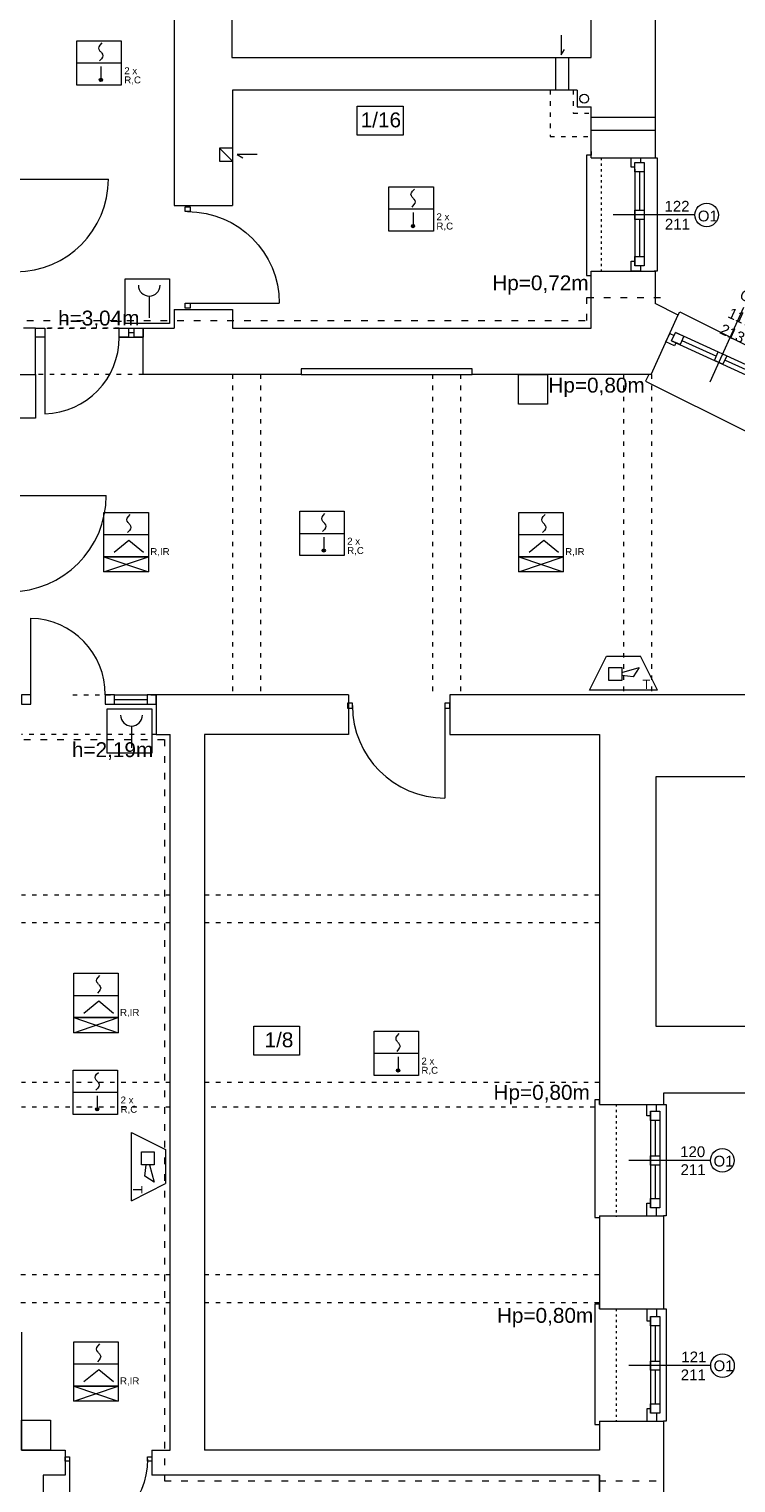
# Model space of a CAD drawing. Header units: centimetres. Extents: x 74437 to 92332, y -37016 to -3432.
# Tile 22 of 49: x 75724 to 76485, y -22624 to -21059. Entities that reach past the tile are written whole.
import ezdxf

# ---------------------------------------------------------------- set-up
doc = ezdxf.new("R2010")
doc.units = ezdxf.units.CM
doc.header["$LTSCALE"] = 0.02
doc.linetypes.add('ACAD_ISO03W100', pattern=[30, 12, -18])
doc.layers.get('0').update_dxf_attribs({"color": 8, "lineweight": 13})
for name, color, linetype, lineweight in [('Linia SSP', 7, 'Continuous', 35), ('LINIE PRZEKROJOWE', 8, 'Continuous', 13), ('OPISY', 8, 'Continuous', 13), ('stolarka', 8, 'Continuous', 13), ('STREFY POZ', 8, 'Continuous', 13), ('WIDOK', 8, 'Continuous', 13)]:
    doc.layers.add(name, color=color, linetype=linetype, lineweight=lineweight)
doc.styles.get("Standard").update_dxf_attribs({"font": 'arial.ttf', "height": 12})

# ---------------------------------------------------------------- blocks, each defined once
blk = doc.blocks.new('*U4')
at = {"layer": 'stolarka', "transparency": 33554684}
blk.add_lwpolyline([(5, 0), (5, 95)], dxfattribs=at)
for points in [[(0, 2.5), (0, -2.5), (5, -2.5), (5, 2.5)], [(100, -2.5), (105, -2.5), (105, 2.5), (100, 2.5)]]:
    blk.add_lwpolyline(points, close=True, dxfattribs=at)
blk.add_arc((5, 0), 95, 0, 90, dxfattribs=at)
blk = doc.blocks.new('*U3')
at = {"layer": 'stolarka', "transparency": 33554684}
blk.add_lwpolyline([(5, 0), (5, 95)], dxfattribs=at)
for points in [[(0, 2.5), (0, -2.5), (5, -2.5), (5, 2.5)], [(100, -2.5), (105, -2.5), (105, 2.5), (100, 2.5)]]:
    blk.add_lwpolyline(points, close=True, dxfattribs=at)
blk.add_arc((5, 0), 95, 0, 90, dxfattribs=at)

msp = doc.modelspace()

# ---------------------------------------------------------------- hatches: boundary and pattern name
at = {"layer": 'Linia SSP', "lineweight": 5}
for points in [[(75803, -21114.1, 1), (75799.5, -21114.1, 1)], [(76139.2, -21271.4, 1), (76135.7, -21271.4, 1)], [(76043, -21620.6, 1), (76039.5, -21620.6, 1)], [(76123, -22180.2, 1), (76119.5, -22180.2, 1)], [(75799.1, -22222.1, 1), (75795.6, -22222.1, 1)]]:
    msp.add_hatch(color=256, dxfattribs=at).paths.add_polyline_path(points)

# ---------------------------------------------------------------- linework, layer by layer
for points in [[(76296.8, -21065.8), (76296.8, -21087.1), (76300.5, -21081.2)], [(75969.4, -21194.4), (75948.1, -21194.4), (75954, -21198.1)], [(76329.1, -21191.1), (76329.1, -21195), (76324.1, -21195), (76324.1, -21313.1), (76324.1, -21324.5), (76329.1, -21324.5)], [(76397.1, -21198.1), (76400.1, -21198.1), (76400.1, -21320.1), (76397.1, -21320.1)], [(76422.9, -21366.9), (76424.7, -21363.7), (76531.2, -21417.1), (76529.9, -21419.8)], [(75731, -21381.1), (75741, -21381.1), (75741, -21391.1), (75731, -21391.1), (75731, -21381.1)], [(75741, -21391.1), (75741, -21473.5)], [(75821, -21381.1), (75847, -21381.1)], [(75821, -21381.1), (75831, -21381.1), (75831, -21391.1), (75821, -21391.1), (75821, -21381.1)], [(75821, -21391.1), (75847, -21391.1)], [(75831, -21386.1), (75837, -21386.1)], [(75837, -21381.1), (75847, -21381.1), (75847, -21391.1), (75837, -21391.1), (75837, -21381.1)], [(76391.4, -21431.1), (76387.8, -21438.2), (76496.6, -21492.5), (76496.6, -21492.5), (76498.4, -21489)], [(76338, -22216.8), (76338, -22211.8), (76333, -22211.8), (76333, -22338.4), (76333, -22338.5), (76338, -22338.5)], [(76407, -22216.8), (76410, -22216.8), (76410, -22336.7), (76407, -22336.7)], [(76338, -22436.8), (76338, -22431.8), (76333, -22431.8), (76333, -22558.4), (76333, -22561.4), (76338, -22561.4)], [(76407, -22436.8), (76410, -22436.8), (76410, -22557.9), (76407, -22557.9)]]:
    msp.add_lwpolyline(points)
for points in [[(75713, -21431.1), (75731, -21431.1), (75731, -21478.1), (75713, -21478.1)], [(76250.9, -21431.1), (76282, -21431.1), (76282, -21463), (76250.9, -21463)], [(75716, -22556.8), (75747.1, -22556.8), (75747.1, -22588.8), (75716, -22588.8)]]:
    msp.add_lwpolyline(points, close=True)
msp.add_arc((75738.9, -21391.4), 82.1, 271.4717, 0.2211)
at = {"layer": 'Linia SSP', "linetype": 'Continuous', "lineweight": 5}
for p, q in [((75799.1, -21079.9), (75799.5, -21078.3)), ((75799.5, -21078.3), (75800.6, -21076.5)), ((75800.6, -21076.5), (75802.6, -21074.3)), ((75799.5, -21081.5), (75799.1, -21079.9)), ((75800.3, -21082.8), (75799.5, -21081.5)), ((75801.9, -21091.4), (75799.9, -21093.6)), ((75800.6, -21083.3), (75800.3, -21082.8)), ((75801.2, -21084), (75800.6, -21083.3)), ((75801.2, -21084), (75801.9, -21084.6)), ((75801.9, -21084.6), (75802.2, -21085.1)), ((75803, -21089.6), (75801.9, -21091.4)), ((75802.2, -21085.1), (75803, -21086.4)), ((75803, -21086.4), (75803.4, -21088)), ((75803.4, -21088), (75803, -21089.6)), ((76135.6, -21235.5), (76136.8, -21233.7)), ((76136.8, -21233.7), (76138.8, -21231.5)), ((76135.2, -21237.1), (76135.6, -21235.5)), ((76135.6, -21238.7), (76135.2, -21237.1)), ((76136.5, -21240.1), (76135.6, -21238.7)), ((76138, -21248.7), (76136.1, -21250.9)), ((76136.8, -21240.5), (76136.5, -21240.1)), ((76137.4, -21241.2), (76136.8, -21240.5)), ((76137.4, -21241.2), (76138, -21241.9)), ((76138, -21241.9), (76138.3, -21242.4)), ((76139.2, -21246.9), (76138, -21248.7)), ((76138.3, -21242.4), (76139.2, -21243.7)), ((76139.2, -21243.7), (76139.6, -21245.3)), ((76139.6, -21245.3), (76139.2, -21246.9)), ((75829.3, -21587.5), (75829.7, -21585.9)), ((75829.7, -21589.1), (75829.3, -21587.5)), ((75829.7, -21585.9), (75830.9, -21584.1)), ((75830.6, -21590.4), (75829.7, -21589.1)), ((75830.9, -21590.9), (75830.6, -21590.4)), ((75830.9, -21584.1), (75832.8, -21581.9)), ((75831.5, -21591.6), (75830.9, -21590.9)), ((75831.5, -21591.6), (75832.1, -21592.3)), ((75832.1, -21592.3), (75832.4, -21592.7)), ((75832.4, -21592.7), (75833.3, -21594.1)), ((75833.3, -21594.1), (75833.7, -21595.7)), ((76039.1, -21586.3), (76039.5, -21584.7)), ((76039.5, -21587.9), (76039.1, -21586.3)), ((76039.5, -21584.7), (76040.6, -21583)), ((76040.3, -21589.3), (76039.5, -21587.9)), ((76040.6, -21589.7), (76040.3, -21589.3)), ((76040.6, -21583), (76042.6, -21580.8)), ((76041.3, -21590.4), (76040.6, -21589.7)), ((76041.3, -21590.4), (76041.9, -21591.1)), ((76041.9, -21591.1), (76042.2, -21591.6)), ((76042.2, -21591.6), (76043, -21592.9)), ((76043, -21592.9), (76043.4, -21594.5)), ((76043.4, -21594.5), (76043, -21596.1)), ((76276, -21587.5), (76276.4, -21585.9)), ((76276.4, -21589.1), (76276, -21587.5)), ((76276.4, -21585.9), (76277.6, -21584.1)), ((76277.3, -21590.5), (76276.4, -21589.1)), ((76277.6, -21590.9), (76277.3, -21590.5)), ((76277.6, -21584.1), (76279.5, -21581.9)), ((76278.2, -21591.6), (76277.6, -21590.9)), ((76278.2, -21591.6), (76278.8, -21592.3)), ((76278.8, -21592.3), (76279.1, -21592.8)), ((76279.1, -21592.8), (76280, -21594.1)), ((76280, -21594.1), (76280.4, -21595.7)), ((75832.1, -21599.1), (75830.1, -21601.2)), ((75833.3, -21597.3), (75832.1, -21599.1)), ((75833.7, -21595.7), (75833.3, -21597.3)), ((76041.9, -21597.9), (76039.9, -21600.1)), ((76043, -21596.1), (76041.9, -21597.9)), ((76278.8, -21599.1), (76276.9, -21601.3)), ((76280, -21597.3), (76278.8, -21599.1)), ((76280.4, -21595.7), (76280, -21597.3)), ((75797.1, -22081.9), (75798.3, -22080.1)), ((75798.3, -22080.1), (75800.3, -22077.9)), ((75796.7, -22083.5), (75797.1, -22081.9)), ((75797.1, -22085.1), (75796.7, -22083.5)), ((75798, -22086.4), (75797.1, -22085.1)), ((75799.6, -22095), (75797.6, -22097.2)), ((75798.3, -22086.9), (75798, -22086.4)), ((75798.9, -22087.6), (75798.3, -22086.9)), ((75798.9, -22087.6), (75799.6, -22088.2)), ((75799.6, -22088.2), (75799.9, -22088.7)), ((75800.7, -22093.2), (75799.6, -22095)), ((75799.9, -22088.7), (75800.7, -22090)), ((75800.7, -22090), (75801.1, -22091.6)), ((75801.1, -22091.6), (75800.7, -22093.2)), ((76119.4, -22144.3), (76120.6, -22142.5)), ((76120.6, -22142.5), (76122.6, -22140.3)), ((76119.1, -22145.9), (76119.4, -22144.3)), ((76119.4, -22147.5), (76119.1, -22145.9)), ((76120.3, -22148.8), (76119.4, -22147.5)), ((76121.9, -22157.5), (76119.9, -22159.7)), ((76120.6, -22149.3), (76120.3, -22148.8)), ((76121.2, -22150), (76120.6, -22149.3)), ((76121.2, -22150), (76121.9, -22150.7)), ((76121.9, -22150.7), (76122.2, -22151.1)), ((76123, -22155.7), (76121.9, -22157.5)), ((76122.2, -22151.1), (76123, -22152.5)), ((76123, -22152.5), (76123.4, -22154.1)), ((76123.4, -22154.1), (76123, -22155.7)), ((75795.1, -22187.8), (75795.5, -22186.2)), ((75795.5, -22189.4), (75795.1, -22187.8)), ((75795.5, -22186.2), (75796.7, -22184.4)), ((75796.4, -22190.8), (75795.5, -22189.4)), ((75796.7, -22184.4), (75798.6, -22182.3)), ((75797.9, -22199.4), (75796, -22201.6)), ((75796.7, -22191.2), (75796.4, -22190.8)), ((75797.3, -22191.9), (75796.7, -22191.2)), ((75797.3, -22191.9), (75797.9, -22192.6)), ((75797.9, -22192.6), (75798.2, -22193.1)), ((75799.1, -22197.6), (75797.9, -22199.4)), ((75798.2, -22193.1), (75799.1, -22194.4)), ((75799.1, -22194.4), (75799.5, -22196)), ((75799.5, -22196), (75799.1, -22197.6)), ((75796.7, -22480.1), (75797.1, -22478.5)), ((75797.1, -22481.7), (75796.7, -22480.1)), ((75797.1, -22478.5), (75798.3, -22476.7)), ((75798, -22483.1), (75797.1, -22481.7)), ((75798.3, -22483.5), (75798, -22483.1)), ((75798.3, -22476.7), (75800.3, -22474.5)), ((75798.9, -22484.2), (75798.3, -22483.5)), ((75798.9, -22484.2), (75799.6, -22484.9)), ((75799.6, -22484.9), (75799.9, -22485.4)), ((75799.9, -22485.4), (75800.7, -22486.7)), ((75800.7, -22486.7), (75801.1, -22488.3)), ((75799.6, -22491.7), (75797.6, -22493.9)), ((75800.7, -22489.9), (75799.6, -22491.7)), ((75801.1, -22488.3), (75800.7, -22489.9))]:
    msp.add_line(p, q, dxfattribs=at)
at = {"layer": 'Linia SSP', "lineweight": 5}
for p, q in [((75775.4, -21095.8), (75823.1, -21095.8)), ((75801.3, -21099.6), (75801.3, -21114.1)), ((76111.5, -21253), (76159.3, -21253)), ((76137.4, -21256.9), (76137.4, -21271.4)), ((75853.4, -21346.8), (75853.4, -21370.2)), ((75804.6, -21603.5), (75852.4, -21603.5)), ((75831.5, -21609.8), (75815.6, -21622.9)), ((75847.3, -21622.9), (75831.5, -21609.8)), ((76015.4, -21602.3), (76063.1, -21602.3)), ((76041.3, -21606.1), (76041.3, -21620.6)), ((76251.4, -21603.5), (76299.1, -21603.5)), ((76278.2, -21609.8), (76262.4, -21622.9)), ((76294.1, -21622.9), (76278.2, -21609.8)), ((75804.6, -21643.7), (75852.4, -21627.4)), ((75804.6, -21627.4), (75852.4, -21643.7)), ((76251.4, -21643.7), (76299.1, -21627.4)), ((76251.4, -21627.4), (76299.1, -21643.7)), ((76327.3, -21771.1), (76345.6, -21734.3)), ((76345.6, -21734.3), (76382.4, -21734.3)), ((76400.7, -21771.1), (76382.4, -21734.3)), ((76348.3, -21746.6), (76362.1, -21746.6)), ((76348.3, -21760.4), (76348.3, -21746.6)), ((76362.1, -21751.8), (76380.9, -21746.6)), ((76362.1, -21746.6), (76362.1, -21760.4)), ((76380.9, -21746.6), (76374.4, -21756.5)), ((76362.1, -21760.4), (76348.3, -21760.4)), ((76374.4, -21756.5), (76362.1, -21755.2)), ((76400.7, -21771.1), (76327.3, -21771.1)), ((75834.3, -21809.5), (75834.3, -21832.9)), ((75772.1, -22099.5), (75819.9, -22099.5)), ((75799, -22105.8), (75783.1, -22118.9)), ((75814.8, -22118.9), (75799, -22105.8)), ((75772.1, -22139.6), (75819.9, -22123.3)), ((75772.1, -22123.3), (75819.9, -22139.6)), ((76095.4, -22161.8), (76143.1, -22161.8)), ((76121.3, -22165.7), (76121.3, -22180.2)), ((75771.4, -22203.8), (75819.2, -22203.8)), ((75797.3, -22207.6), (75797.3, -22222.1)), ((75834.3, -22320.5), (75834.3, -22247)), ((75834.3, -22247), (75871, -22265.4)), ((75844.9, -22268), (75858.7, -22268)), ((75844.9, -22281.8), (75844.9, -22268)), ((75858.7, -22268), (75858.7, -22281.8)), ((75871, -22265.4), (75871, -22302.1)), ((75858.7, -22281.8), (75844.9, -22281.8)), ((75848.8, -22294.2), (75850.1, -22281.8)), ((75853.6, -22281.8), (75858.7, -22300.6)), ((75858.7, -22300.6), (75848.8, -22294.2)), ((75834.3, -22320.5), (75871, -22302.1)), ((75772.1, -22496.1), (75819.9, -22496.1)), ((75799, -22502.5), (75783.1, -22515.5)), ((75814.8, -22515.5), (75799, -22502.5)), ((75772.1, -22536.3), (75819.9, -22520)), ((75772.1, -22520), (75819.9, -22536.3))]:
    msp.add_line(p, q, dxfattribs=at)
for points in [[(75775.4, -21071.9), (75823.1, -21071.9), (75823.1, -21119.7), (75775.4, -21119.7)], [(76111.5, -21229.2), (76159.3, -21229.2), (76159.3, -21276.9), (76111.5, -21276.9)], [(75827.3, -21328.3), (75875.1, -21328.3), (75875.1, -21376.1), (75827.3, -21376.1)], [(75804.6, -21579.6), (75852.4, -21579.6), (75852.4, -21627.4), (75804.6, -21627.4)], [(76015.4, -21578.4), (76063.1, -21578.4), (76063.1, -21626.1), (76015.4, -21626.1)], [(76251.4, -21579.6), (76299.1, -21579.6), (76299.1, -21627.4), (76251.4, -21627.4)], [(75804.6, -21643.7), (75804.6, -21627.4), (75852.4, -21627.4), (75852.4, -21643.7)], [(76251.4, -21643.7), (76251.4, -21627.4), (76299.1, -21627.4), (76299.1, -21643.7)], [(75808.2, -21791), (75856, -21791), (75856, -21838.8), (75808.2, -21838.8)], [(75772.1, -22075.6), (75819.9, -22075.6), (75819.9, -22123.3), (75772.1, -22123.3)], [(75772.1, -22139.6), (75772.1, -22123.3), (75819.9, -22123.3), (75819.9, -22139.6)], [(76095.4, -22138), (76143.1, -22138), (76143.1, -22185.7), (76095.4, -22185.7)], [(75771.4, -22179.9), (75819.2, -22179.9), (75819.2, -22227.6), (75771.4, -22227.6)], [(75772.1, -22472.2), (75819.9, -22472.2), (75819.9, -22520), (75772.1, -22520)], [(75772.1, -22536.3), (75772.1, -22520), (75819.9, -22520), (75819.9, -22536.3)]]:
    msp.add_lwpolyline(points, close=True, dxfattribs=at)
for centre in [(75801.3, -21114.1), (76137.4, -21271.4), (76041.3, -21620.6), (76121.3, -22180.2), (75797.3, -22222.1)]:
    msp.add_circle(centre, 1.75, dxfattribs=at)
for centre in [(75853.4, -21335.1), (75834.3, -21797.8)]:
    msp.add_arc(centre, 11.7, 180, 0, dxfattribs=at)
at = {"layer": 'LINIE PRZEKROJOWE'}
for points in [[(75880.1, -20710.1), (75880.1, -21249.1), (75943.1, -21249.1)], [(75942.1, -20923.1), (75942.2, -21090.1), (76329.1, -21090.1), (76329.1, -21007.7)], [(76398.1, -21007.7), (76398.1, -21198.1)], [(76290.9, -21090.1), (76290.9, -21125.1)], [(76304.9, -21090.1), (76304.9, -21125.1)], [(76314.1, -21125.1), (75943.1, -21125.1), (75943.1, -21249.1)], [(76314.1, -21125.1), (76314.1, -21125.1), (76314.1, -21143.1), (76329.1, -21143.1)], [(76329.1, -21198.1), (76329.1, -21143.1)], [(76329.1, -21154.3), (76398.1, -21154.3)], [(76329.1, -21168.3), (76398.1, -21168.3)], [(75943.1, -21187.5), (75929.1, -21187.5), (75929.1, -21201.5), (75943.1, -21201.5)], [(75929.1, -21187.5), (75943.1, -21201.5)], [(76329.1, -21198.1), (76398.1, -21198.1)], [(75943.1, -21361.1), (75943.1, -21361.1), (75943.1, -21381.1), (76329.1, -21381.1), (76329.1, -21320.1), (76398.1, -21320.1)], [(76398.1, -21320.1), (76398.1, -21354.8)], [(76422.8, -21367.2), (76398.1, -21354.8)], [(75880.1, -21361.1), (75943.1, -21361.1)], [(75880.1, -21361.1), (75880.1, -21381.1)], [(76393.9, -21431.1), (76422.9, -21366.9)], [(75716, -21431.1), (75731, -21431.1), (75731, -21381.1)], [(75731, -21431.1), (75731, -21381.1), (75718, -21381.1)], [(75847, -21431.1), (75847, -21381.1), (75880.1, -21381.1)], [(76394, -21431.1), (76201, -21431.1), (76201, -21425.1), (76121, -21425.1), (76121, -21425.1), (76084, -21425.1), (76084, -21425.1), (76017, -21425.1), (76017, -21431.1), (75847, -21431.1), (75847, -21431.1)], [(76067.9, -21776.1), (75861, -21776.1), (75861, -21818.8)], [(76067.9, -21776.1), (76067.9, -21818.8)], [(76779, -21776.1), (76176.9, -21776.1), (76176.9, -21818.8)], [(75861, -21818.8), (75876, -21818.8)], [(75876, -22588.8), (75876, -21818.8)], [(76067.9, -21818.8), (75913, -21818.8), (75913, -22588.8)], [(76176.9, -21818.8), (76338, -21818.8), (76338, -22216.8)], [(76338, -21818.8), (76338, -22216.8), (76407, -22216.8)], [(76520, -22132.9), (76399, -22132.9), (76399, -21863.9)], [(76399, -21863.9), (76779, -21863.9)], [(76520, -22204.8), (76407, -22204.8)], [(76407, -22204.8), (76407, -22216.8)], [(76338, -22336.8), (76338, -22436.8)], [(76338, -22336.8), (76338, -22436.8)], [(76338, -22336.8), (76407, -22336.8)], [(76338, -22336.8), (76338, -22436.8), (76407, -22436.8)], [(76407, -22336.8), (76407, -22436.8)], [(75716, -22461.8), (75716, -22588.8), (75763, -22588.8), (75763, -22615.8)], [(76338, -22557.8), (76338, -22588.8), (75913, -22588.8)], [(76338, -22557.8), (76338, -22588.8)], [(76338, -22557.8), (76407, -22557.8)], [(76407, -22557.8), (76407, -22656.8)], [(75856, -22588.8), (75856, -22615.8)], [(75856, -22588.8), (75876, -22588.8)], [(75763, -22615.8), (75739, -22615.8), (75739, -23022.8), (75958, -23022.8)], [(76338, -22656.8), (76338, -22615.8), (75856, -22615.8)], [(76338, -22615.8), (76338, -22656.8), (76407, -22656.8)]]:
    msp.add_lwpolyline(points, dxfattribs=at)
msp.add_circle((76321.7, -21134.3), 4.77, dxfattribs=at)
at = {"layer": 'OPISY'}
for points in [[(76077.4, -21142.4), (76126.6, -21142.4), (76126.6, -21173.7), (76077.4, -21173.7)], [(75966.1, -22132.5), (76015.3, -22132.5), (76015.3, -22163.8), (75966.1, -22163.8)]]:
    msp.add_lwpolyline(points, close=True, dxfattribs=at)
for points in [[(76440.8, -21259.4), (76352.7, -21259.4)], [(76493.3, -21359.1), (76456.8, -21439.3)], [(76457.7, -22277.1), (76369.6, -22277.1)], [(76457.9, -22498), (76369.8, -22498)]]:
    msp.add_lwpolyline(points, dxfattribs=at)
for centre in [(76453.5, -21259.4), (76470.4, -22277.1), (76470.6, -22498)]:
    msp.add_circle(centre, 12.7, dxfattribs=at)
at = {"layer": 'stolarka'}
for points in [[(76376.1, -21208.1), (76372.4, -21208.1), (76372.4, -21198.1), (76382.4, -21198.1), (76382.4, -21203.1)], [(76386.1, -21203.1), (76386.1, -21307.1)], [(76376.1, -21210.1), (76376.1, -21314.1)], [(76381.1, -21213.1), (76381.1, -21254.4)], [(76381.1, -21264.4), (76381.1, -21304.1)], [(76382.4, -21314.1), (76382.4, -21320.1), (76372.4, -21320.1), (76372.4, -21309.1), (76376.1, -21309.1)], [(76420.3, -21397), (76418.8, -21400.3), (76409.7, -21396.1), (76413.8, -21387), (76418.4, -21389.1)], [(76419.7, -21385.7), (76517, -21430.1)], [(76415.8, -21394.9), (76513.1, -21439.3)], [(76426.9, -21394.5), (76464.2, -21411.5)], [(76473.3, -21415.7), (76506.1, -21430.6)], [(75726, -21776), (75726, -21693.6)], [(75716, -21786), (75726, -21786), (75726, -21776), (75716, -21776), (75716, -21786)], [(75806, -21786), (75816, -21786), (75816, -21776), (75806, -21776), (75806, -21786)], [(75816, -21776.1), (75851, -21776.1)], [(75816, -21781.1), (75851, -21781.1)], [(75851, -21786), (75861, -21786), (75861, -21776), (75851, -21776), (75851, -21786)], [(75851, -21786), (75861, -21786), (75861, -21776), (75851, -21776), (75851, -21786)], [(75816, -21786.1), (75851, -21786.1)], [(76393, -22229.1), (76389.3, -22229.1), (76389.3, -22216.8), (76399.3, -22216.8), (76399.3, -22224.1)], [(76393, -22224.1), (76393, -22328.1)], [(76398, -22234.1), (76398, -22272.1)], [(76403, -22224.1), (76403, -22328.1)], [(76398, -22282.1), (76398, -22318.1)], [(76389.3, -22336.8), (76389.3, -22323.1), (76393, -22323.1)], [(76399.3, -22328.1), (76399.3, -22336.8)], [(76393.2, -22450), (76389.5, -22450), (76389.5, -22436.8), (76399.5, -22436.8), (76399.5, -22445)], [(76393.2, -22445), (76393.2, -22549)], [(76398.2, -22455), (76398.2, -22493)], [(76403.2, -22445), (76403.2, -22549)], [(76398.2, -22503), (76398.2, -22539)], [(76389.5, -22557.8), (76389.5, -22544), (76393.2, -22544)], [(76399.5, -22549), (76399.5, -22557.8)]]:
    msp.add_lwpolyline(points, dxfattribs=at)
for points in [[(76386.1, -21203.1), (76386.1, -21213.1), (76376.1, -21213.1), (76376.1, -21203.1)], [(76386.1, -21254.4), (76386.1, -21264.4), (76376.1, -21264.4), (76376.1, -21254.4)], [(76386.1, -21304.1), (76386.1, -21314.1), (76376.1, -21314.1), (76376.1, -21304.1)], [(76419.9, -21385.8), (76429, -21389.9), (76424.9, -21399), (76415.8, -21394.9)], [(76466.1, -21406.8), (76475.2, -21411), (76471, -21420.1), (76461.9, -21415.9)], [(76403, -22224.1), (76403, -22234.1), (76393, -22234.1), (76393, -22224.1)], [(76403, -22272.1), (76403, -22282.1), (76393, -22282.1), (76393, -22272.1)], [(76403, -22318.1), (76403, -22328.1), (76393, -22328.1), (76393, -22318.1)], [(76403.2, -22445), (76403.2, -22455), (76393.2, -22455), (76393.2, -22445)], [(76403.2, -22493), (76403.2, -22503), (76393.2, -22503), (76393.2, -22493)], [(76403.2, -22539), (76403.2, -22549), (76393.2, -22549), (76393.2, -22539)]]:
    msp.add_lwpolyline(points, close=True, dxfattribs=at)
msp.add_arc((75723.9, -21775.7), 82.1, 359.7789, 88.5283, dxfattribs=at)
at = {"layer": 'STREFY POZ', "linetype": 'ACAD_ISO03W100', "ltscale": 30}
for points in [[(74975, -21362.2), (75415.4, -21362.2), (75415.4, -21373.1), (76324.7, -21373.1), (76324.7, -21348.3), (76404.1, -21348.3)], [(74868.6, -21847.2), (75052.2, -21847.2), (75052.2, -21823.9), (75869.8, -21823.9)], [(75869.8, -21823.9), (75869.8, -22621.9), (76407, -22621.9)]]:
    msp.add_lwpolyline(points, dxfattribs=at)
at = {"layer": 'WIDOK', "linetype": 'ACAD_ISO03W100', "ltscale": 20}
for points in [[(76284.9, -21125.1), (76284.9, -21174.8), (76329.1, -21174.8)], [(76309.9, -21125.1), (76309.9, -21149.8), (76329.1, -21149.8)], [(75731, -21381.1), (75847, -21381.1)], [(75821, -21381.1), (75741, -21381.1)], [(75821, -21381.1), (75847, -21381.1)], [(75847, -21431.1), (75731, -21431.1)], [(75943, -21431.1), (75943, -21776.1)], [(75973, -21431.1), (75973, -21776.1)], [(76158.5, -21431.1), (76158.5, -21776.1)], [(76188.5, -21431.1), (76188.5, -21776.1)], [(76364, -21431.1), (76364, -21776.1)], [(76364, -21431.1), (76364, -21776.1)], [(76394, -21431.1), (76394, -21776.1)], [(76394, -21431.1), (76394, -21776.1)], [(75771, -21776), (75861, -21776.1)], [(75861, -21818.8), (75716, -21818.8)], [(75876, -21991.5), (75716, -21991.5)], [(76338, -21991.5), (75913, -21991.5)], [(75876, -22021.5), (75716, -22021.5)], [(76338, -22021.5), (75913, -22021.5)], [(75876, -22193.3), (75716, -22193.3)], [(76338, -22193.3), (75913, -22193.3)], [(75876, -22219.7), (75716, -22219.7)], [(76333, -22219.7), (75913, -22219.7)], [(75876, -22400.3), (75653, -22400.3)], [(76337.4, -22400.3), (75913, -22400.3)], [(75876, -22430.3), (75653, -22430.3)], [(76337.7, -22430.3), (75913, -22430.3)]]:
    msp.add_lwpolyline(points, dxfattribs=at)
at = {"layer": 'WIDOK', "linetype": 'ACAD_ISO03W100', "ltscale": 10}
for points in [[(76340.1, -21198.1), (76340.1, -21320.1)], [(76356, -22216.8), (76356, -22337.8)], [(76356, -22436.8), (76356, -22557.8)]]:
    msp.add_lwpolyline(points, dxfattribs=at)
at = {"layer": 'WIDOK'}
msp.add_lwpolyline([(76017, -21431.1), (76201, -21431.1)], dxfattribs=at)

# ---------------------------------------------------------------- block references
at = {"layer": 'stolarka', "transparency": 33554684}
for name, p, xscale, yscale, zscale, rotation in [('*U3', (75709.9, -21215.7), 1.047619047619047, 1.047619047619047, 1.047619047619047, 270), ('*U3', (75894.7, -21359.6), -1.038095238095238, 1.038095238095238, 1.038095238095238, 270), ('*U3', (75703.7, -21556.1), 1.087755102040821, 1.087755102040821, 1.087755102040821, 270), ('*U4', (76176.9, -21787.5), 1.047619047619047, 1.047619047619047, 1.047619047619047, 180), ('*U3', (75763, -22598.5), -0.8857142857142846, 0.8857142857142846, 0.8857142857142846, 180)]:
    msp.add_blockref(name, p, dxfattribs=dict(at, xscale=xscale, yscale=yscale, zscale=zscale, rotation=rotation))

# ---------------------------------------------------------------- texts
at = {"layer": 'Linia SSP', "lineweight": 5}
for s, p in [('2 x', (75826.5, -21107.9)), ('R,C', (75826.5, -21117.8)), ('2 x', (76162.6, -21265.1)), ('R,C', (76162.6, -21275.1)), ('2 x', (76066.5, -21614.3)), ('R,IR', (75854.5, -21625.5)), ('R,C', (76066.5, -21624.3)), ('R,IR', (76301.2, -21625.5)), ('R,IR', (75821.9, -22121.5)), ('2 x', (76146.4, -22173.9)), ('R,C', (76146.4, -22183.8)), ('2 x', (75822.5, -22215.8)), ('R,C', (75822.5, -22225.8)), ('R,IR', (75821.9, -22518.1))]:
    msp.add_text(s, height=7.46, dxfattribs=at).set_placement(p)
for rotation, p in [(360, (76384.5, -21769.6)), (630, (75835.8, -22304.2))]:
    msp.add_text('T', height=10, rotation=rotation, dxfattribs=at).set_placement(p)
at = {"layer": 'OPISY', "ltscale": 0.15}
for s, p in [('Hp=0,72m', (76222.7, -21340.5)), ('h=3,04m', (75755.2, -21378.4)), ('Hp=0,80m', (76283.1, -21450.6)), ('h=2,19m', (75770.1, -21843)), ('Hp=0,80m', (76224, -22211.8)), ('Hp=0,80m', (76227.7, -22451.9))]:
    msp.add_text(s, height=16, dxfattribs=at).set_placement(p)
at = {"layer": 'OPISY'}
for s, insert, char_height, width, attachment_point in [('{\\fArial|b0|i0|c238|p34;1/16}', (76081, -21149.1), 16, 260.963, 1), ('\\pi-2.4943;O1', (76446.5, -21266.5), 11.574, 12.831, 7), ('{\\fArial|b0|i0|c238|p34;1/8}', (75977.5, -22139.3), 16, 260.963, 1), ('\\pi-2.4943;O1', (76463.4, -22283.8), 11.574, 12.831, 7), ('\\pi-2.4943;O1', (76463.5, -22504.1), 11.574, 12.831, 7)]:
    msp.add_mtext(s, dxfattribs=dict(at, insert=insert, char_height=char_height, width=width, attachment_point=attachment_point))
at = {"layer": 'OPISY', "insert": (76491.2, -21350.9), "char_height": 11.574, "width": 12.831, "attachment_point": 7, "rotation": 335.4726}
msp.add_mtext('\\pi-3.6114;O3', dxfattribs=at)
at = {"layer": 'stolarka', "char_height": 11.574, "width": 12.831, "attachment_point": 7}
for s, insert in [('\\pi-5.7667;122\\P\\pi-5.3522;211', (76413.9, -21275.1)), ('\\pi-5.8062;120\\P\\pi-5.3522;211', (76430.8, -22292.8)), ('\\pi-4.7088;121\\P\\pi-5.3522;211', (76431, -22513.7))]:
    msp.add_mtext(s, dxfattribs=dict(at, insert=insert))
at = {"layer": 'stolarka', "insert": (76472.5, -21389.4), "char_height": 11.574, "width": 12.831, "attachment_point": 7, "rotation": 335.4726}
msp.add_mtext('\\pi-5.8259;117\\P\\pi-6.4694;213', dxfattribs=at)

doc.saveas('drawing.dxf')
